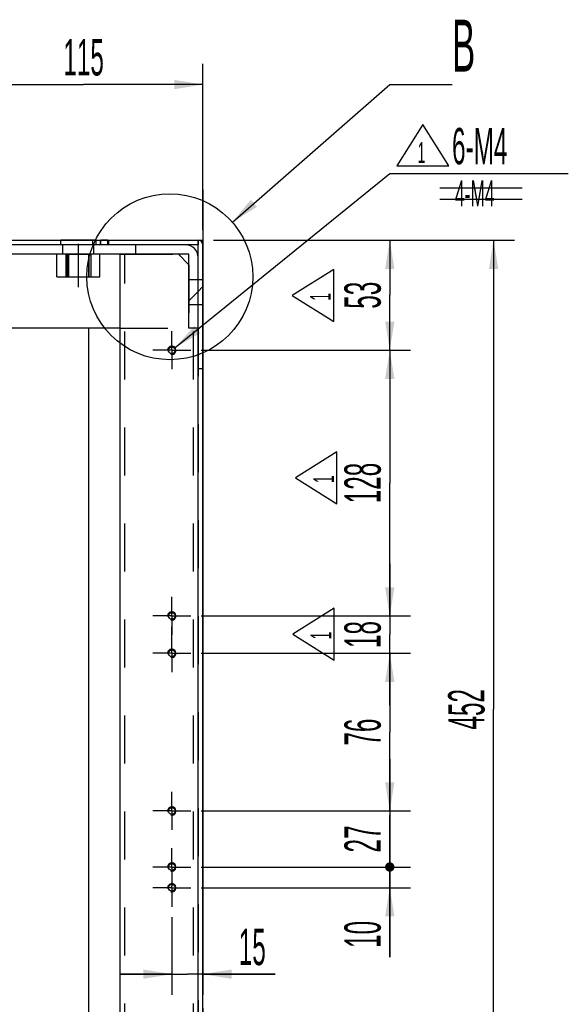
# Model space of a CAD drawing. Header units: millimetres. Extents: x 0 to 839, y -1724 to 593.
# Tile 11 of 17: x 412 to 465, y 408 to 503. Entities that reach past the tile are written whole.
import ezdxf

# ---------------------------------------------------------------- set-up
doc = ezdxf.new("R2010")
doc.units = ezdxf.units.MM
doc.header["$LTSCALE"] = 46.255
doc.linetypes.add('CENTER', pattern=[0.6, 0.375, -0.075, 0.075, -0.075])
doc.linetypes.add('HIDDEN', pattern=[0.2, 0.1, -0.1])
doc.layers.get('0').update_dxf_attribs({"linetype": 'CONTINUOUS'})
for name, color, linetype in [('02___PRT_ALL_AXES', 7, 'CONTINUOUS'), ('3_DATUM_AXES', 7, 'CONTINUOUS'), ('ALL_AXIS', 7, 'CONTINUOUS'), ('ALL_CHAMFER', 7, 'CONTINUOUS'), ('ALL_ROUND', 7, 'CONTINUOUS'), ('DEFAULT_1', 7, 'CENTER'), ('DEFAULT_2', 8, 'HIDDEN')]:
    doc.layers.add(name, color=color, linetype=linetype)
doc.styles.get("Standard").update_dxf_attribs({"font": 'txt', "width": 0.5})
doc.dimstyles.new('DIMSTYLE_3', dxfattribs={"dimtxt": 3.5, "dimasz": 2.76, "dimexe": 2, "dimexo": 1, "dimtad": 1, "dimdec": 3, "dimlfac": 5, "dimdsep": 46, "dimtxsty": 'Standard', "dimblk": '_FILLED', "dimblk1": '_FILLED', "dimblk2": '_FILLED', "dimcen": 0.09, "dimadec": 3, "dimazin": 2, "dimtp": 0.1, "dimtm": 0.1, "dimtfac": 1, "dimtdec": 3, "dimtofl": 0, "dimtmove": 0, "dimatfit": 1, "dimldrblk": '_FILLED', "dimfxl": 0, "dimtolj": 1, "dimarcsym": 0})
doc.dimstyles.new('DIMSTYLE_6', dxfattribs={"dimtxt": 3.5, "dimasz": 2.76, "dimexe": 2, "dimexo": 1, "dimgap": 0.875, "dimtad": 1, "dimdec": 3, "dimlfac": 5, "dimdsep": 46, "dimtxsty": 'Standard', "dimblk": '_FILLED', "dimblk1": '_FILLED', "dimblk2": '_FILLED', "dimcen": 0.09, "dimadec": 3, "dimazin": 2, "dimtp": 0.8, "dimtm": 0.8, "dimtfac": 1, "dimtdec": 3, "dimtofl": 0, "dimtmove": 0, "dimatfit": 3, "dimldrblk": '_FILLED', "dimfxl": 0, "dimtolj": 1, "dimarcsym": 0})
doc.dimstyles.new('DIMSTYLE_7', dxfattribs={"dimtxt": 3.5, "dimasz": 2.76, "dimexe": 2, "dimexo": 1, "dimgap": 0.875, "dimtad": 1, "dimdec": 3, "dimlfac": 5, "dimdsep": 46, "dimtxsty": 'Standard', "dimblk": '_FILLED', "dimblk1": '_FILLED', "dimblk2": '_FILLED', "dimcen": 0.09, "dimadec": 3, "dimazin": 2, "dimtp": 0.5, "dimtm": 0.5, "dimtfac": 1, "dimtdec": 3, "dimtofl": 0, "dimtmove": 0, "dimatfit": 3, "dimldrblk": '_FILLED', "dimfxl": 0, "dimtolj": 1, "dimarcsym": 0})
doc.dimstyles.new('DIMSTYLE_8', dxfattribs={"dimtxt": 3.5, "dimasz": 2.76, "dimexe": 2, "dimexo": 1, "dimgap": 0.875, "dimtad": 1, "dimdec": 3, "dimlfac": 5, "dimdsep": 46, "dimtxsty": 'Standard', "dimblk": '_FILLED', "dimblk1": '_FILLED', "dimblk2": '_FILLED', "dimcen": 0.09, "dimadec": 3, "dimazin": 2, "dimtp": 0.3, "dimtm": 0.3, "dimtfac": 1, "dimtdec": 3, "dimtofl": 0, "dimtmove": 0, "dimatfit": 3, "dimldrblk": '_FILLED', "dimfxl": 0, "dimtolj": 1, "dimarcsym": 0})
doc.dimstyles.new('DIMSTYLE_9', dxfattribs={"dimtxt": 3.5, "dimasz": 2.76, "dimexe": 2, "dimexo": 1, "dimgap": 0.875, "dimtad": 1, "dimdec": 3, "dimlfac": 5, "dimdsep": 46, "dimtxsty": 'Standard', "dimblk": '_FILLED', "dimblk1": '_FILLED', "dimblk2": '_FILLED', "dimcen": 0.09, "dimadec": 3, "dimazin": 2, "dimtp": 0.2, "dimtm": 0.2, "dimtfac": 1, "dimtdec": 3, "dimtofl": 0, "dimtmove": 0, "dimatfit": 3, "dimldrblk": '_FILLED', "dimfxl": 0, "dimtolj": 1, "dimarcsym": 0})
doc.dimstyles.get("Standard").update_dxf_attribs({"dimtxt": 3.5, "dimasz": 2.76, "dimexe": 2, "dimexo": 1, "dimtad": 1, "dimdec": 3, "dimdsep": 46, "dimtxsty": 'Standard', "dimblk": '_FILLED', "dimblk1": '_FILLED', "dimblk2": '_FILLED', "dimcen": 0.09, "dimadec": 3, "dimazin": 2, "dimtol": 1, "dimtp": 0.001, "dimtm": 0.001, "dimtfac": 1, "dimtdec": 3, "dimtofl": 0, "dimtmove": 0, "dimatfit": 3, "dimldrblk": '_FILLED', "dimfxl": 0, "dimtolj": 1, "dimarcsym": 0})
pattern_1 = [(45, (0, 0), (-11.89354, 11.89354), [])]

# ---------------------------------------------------------------- blocks, each defined once
blk = doc.blocks.new('_FILLED')
at = {"color": 0, "linetype": 'ByBlock'}
blk.add_solid([(0, 0), (-1, 0.163), (-1, -0.163)], dxfattribs=at)
blk = doc.blocks.new('*D5')
at = {"color": 2, "linetype": 'Continuous'}
for p, q in [((427.068, 471.458), (447.757, 488.249)), ((447.757, 488.249), (449.557, 488.249)), ((449.557, 488.249), (464.957, 488.249))]:
    blk.add_line(p, q, dxfattribs=at)
at = {"color": 2, "linetype": 'Continuous', "xscale": 2.76, "yscale": 2.76, "zscale": 2.76, "rotation": 219.061724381}
blk.add_blockref('_FILLED', (427.068, 471.458), dxfattribs=at)
at = {"color": 2, "linetype": 'Continuous', "insert": (453.757, 492.624), "char_height": 3.5, "width": 7, "attachment_point": 1, "line_spacing_factor": 0.9}
blk.add_mtext('6-M4', dxfattribs=at)
blk = doc.blocks.new('*D17')
at = {"color": 2, "linetype": 'Continuous'}
for p, q in [((447.757, 445.606), (447.757, 450.606)), ((447.757, 450.606), (447.757, 443.806)), ((429.587, 445.606), (449.757, 445.606)), ((447.757, 437.006), (447.757, 443.806)), ((429.587, 442.006), (449.757, 442.006)), ((447.757, 442.006), (447.757, 437.006))]:
    blk.add_line(p, q, dxfattribs=at)
at = {"color": 2, "linetype": 'Continuous', "xscale": 2.76, "yscale": 2.76, "zscale": 2.76}
for p, rotation in [((447.757, 445.606), 270), ((447.757, 442.006), 90)]:
    blk.add_blockref('_FILLED', p, dxfattribs=dict(at, rotation=rotation))
at = {"color": 2, "linetype": 'Continuous', "insert": (443.382, 443.806), "char_height": 3.5, "width": 3.5, "attachment_point": 2, "rotation": 90, "line_spacing_factor": 0.9}
blk.add_mtext('18', dxfattribs=at)
blk = doc.blocks.new('*D18')
at = {"color": 2, "linetype": 'Continuous'}
for p, q in [((429.587, 442.006), (449.757, 442.006)), ((447.757, 442.006), (447.757, 434.406)), ((447.757, 426.806), (447.757, 434.406)), ((429.587, 426.806), (449.757, 426.806))]:
    blk.add_line(p, q, dxfattribs=at)
at = {"color": 2, "linetype": 'Continuous', "xscale": 2.76, "yscale": 2.76, "zscale": 2.76}
for p, rotation in [((447.757, 442.006), 90), ((447.757, 426.806), 270)]:
    blk.add_blockref('_FILLED', p, dxfattribs=dict(at, rotation=rotation))
at = {"color": 2, "linetype": 'Continuous', "insert": (443.382, 434.406), "char_height": 3.5, "width": 3.5, "attachment_point": 2, "rotation": 90, "line_spacing_factor": 0.9}
blk.add_mtext('76', dxfattribs=at)
blk = doc.blocks.new('_DOT')
at = {"color": 0, "linetype": 'ByBlock'}
blk.add_line((-0.163, 0), (-1, 0), dxfattribs=at)
at = {"color": 0, "linetype": 'ByBlock', "const_width": 0.163}
blk.add_lwpolyline([(-0.082, 0, 1), (0.082, 0, 1)], format="xyb", close=True, dxfattribs=at)
blk = doc.blocks.new('*D19')
at = {"color": 2, "linetype": 'Continuous'}
for p, q in [((447.757, 426.806), (447.757, 431.806)), ((447.757, 431.806), (447.757, 424.106)), ((429.587, 426.806), (449.757, 426.806)), ((447.757, 416.406), (447.757, 424.106)), ((429.587, 421.406), (449.757, 421.406)), ((447.757, 421.406), (447.757, 416.406))]:
    blk.add_line(p, q, dxfattribs=at)
at = {"color": 2, "linetype": 'Continuous', "xscale": 2.76, "yscale": 2.76, "zscale": 2.76}
for name, p, rotation in [('_FILLED', (447.757, 426.806), 270), ('_DOT', (447.757, 421.406), 90)]:
    blk.add_blockref(name, p, dxfattribs=dict(at, rotation=rotation))
at = {"color": 2, "linetype": 'Continuous', "insert": (443.382, 424.106), "char_height": 3.5, "width": 3.5, "attachment_point": 2, "rotation": 90, "line_spacing_factor": 0.9}
blk.add_mtext('27', dxfattribs=at)
blk = doc.blocks.new('*D25')
at = {"color": 2, "linetype": 'Continuous'}
for p, q in [((430.757, 481.806), (459.757, 481.806)), ((457.757, 481.806), (457.757, 436.606)), ((457.757, 391.406), (457.757, 436.606)), ((430.587, 391.406), (459.757, 391.406))]:
    blk.add_line(p, q, dxfattribs=at)
at = {"color": 2, "linetype": 'Continuous', "xscale": 2.76, "yscale": 2.76, "zscale": 2.76}
for p, rotation in [((457.757, 481.806), 90), ((457.757, 391.406), 270)]:
    blk.add_blockref('_FILLED', p, dxfattribs=dict(at, rotation=rotation))
at = {"color": 2, "linetype": 'Continuous', "insert": (453.382, 436.606), "char_height": 3.5, "width": 5.25, "attachment_point": 2, "rotation": 90, "line_spacing_factor": 0.9}
blk.add_mtext('452', dxfattribs=at)
blk = doc.blocks.new('*D26')
at = {"color": 2, "linetype": 'Continuous'}
for p, q in [((429.757, 486.699), (429.757, 409.079)), ((426.757, 416.576), (426.757, 409.079)), ((426.757, 411.079), (421.757, 411.079)), ((421.757, 411.079), (428.257, 411.079)), ((436.71, 411.079), (428.257, 411.079)), ((429.757, 411.079), (436.71, 411.079))]:
    blk.add_line(p, q, dxfattribs=at)
at = {"color": 2, "linetype": 'Continuous', "xscale": 2.76, "yscale": 2.76, "zscale": 2.76}
blk.add_blockref('_FILLED', (426.757, 411.079), dxfattribs=at)
at = {"color": 2, "linetype": 'Continuous', "xscale": 2.76, "yscale": 2.76, "zscale": 2.76, "rotation": 180}
blk.add_blockref('_FILLED', (429.757, 411.079), dxfattribs=at)
at = {"color": 2, "linetype": 'Continuous', "insert": (433.21, 415.454), "char_height": 3.5, "width": 3.5, "attachment_point": 1, "line_spacing_factor": 0.9}
blk.add_mtext('15', dxfattribs=at)
blk = doc.blocks.new('*D27')
at = {"color": 2, "linetype": 'Continuous'}
for p, q in [((427.757, 388.576), (427.757, 377.302)), ((427.757, 379.302), (422.757, 379.302)), ((422.757, 379.302), (428.757, 379.302)), ((435.845, 379.302), (428.757, 379.302)), ((429.757, 379.302), (435.845, 379.302))]:
    blk.add_line(p, q, dxfattribs=at)
at = {"color": 2, "linetype": 'Continuous', "xscale": 2.76, "yscale": 2.76, "zscale": 2.76}
blk.add_blockref('_DOT', (427.757, 379.302), dxfattribs=at)
at = {"color": 2, "linetype": 'Continuous', "xscale": 2.76, "yscale": 2.76, "zscale": 2.76, "rotation": 180}
blk.add_blockref('_FILLED', (429.757, 379.302), dxfattribs=at)
at = {"color": 2, "linetype": 'Continuous', "insert": (432.345, 383.677), "char_height": 3.5, "width": 3.5, "attachment_point": 1, "line_spacing_factor": 0.9}
blk.add_mtext('10', dxfattribs=at)
blk = doc.blocks.new('*D68')
at = {"color": 2, "linetype": 'Continuous'}
for p, q in [((429.587, 471.206), (449.757, 471.206)), ((447.757, 471.206), (447.757, 458.406)), ((447.757, 445.606), (447.757, 458.406)), ((429.587, 445.606), (449.757, 445.606))]:
    blk.add_line(p, q, dxfattribs=at)
at = {"color": 2, "linetype": 'Continuous', "xscale": 2.76, "yscale": 2.76, "zscale": 2.76}
for p, rotation in [((447.757, 471.206), 90), ((447.757, 445.606), 270)]:
    blk.add_blockref('_FILLED', p, dxfattribs=dict(at, rotation=rotation))
at = {"color": 2, "linetype": 'Continuous', "insert": (443.382, 458.406), "char_height": 3.5, "width": 5.25, "attachment_point": 2, "rotation": 90, "line_spacing_factor": 0.9}
blk.add_mtext('128', dxfattribs=at)
blk = doc.blocks.new('*D69')
at = {"color": 2, "linetype": 'Continuous'}
for p, q in [((430.757, 481.806), (449.757, 481.806)), ((447.757, 481.806), (447.757, 476.506)), ((447.757, 471.206), (447.757, 476.506)), ((429.587, 471.206), (449.757, 471.206))]:
    blk.add_line(p, q, dxfattribs=at)
at = {"color": 2, "linetype": 'Continuous', "xscale": 2.76, "yscale": 2.76, "zscale": 2.76}
for p, rotation in [((447.757, 481.806), 90), ((447.757, 471.206), 270)]:
    blk.add_blockref('_FILLED', p, dxfattribs=dict(at, rotation=rotation))
at = {"color": 2, "linetype": 'Continuous', "insert": (443.382, 476.506), "char_height": 3.5, "width": 3.5, "attachment_point": 2, "rotation": 90, "line_spacing_factor": 0.9}
blk.add_mtext('53', dxfattribs=at)
blk = doc.blocks.new('*D98')
at = {"color": 2, "linetype": 'Continuous'}
for p, q in [((406.757, 474.346), (406.757, 498.806)), ((429.757, 482.806), (429.757, 498.806)), ((406.757, 496.806), (418.257, 496.806)), ((429.757, 496.806), (418.257, 496.806))]:
    blk.add_line(p, q, dxfattribs=at)
at = {"color": 2, "linetype": 'Continuous', "xscale": 2.76, "yscale": 2.76, "zscale": 2.76, "rotation": 180}
blk.add_blockref('_FILLED', (406.757, 496.806), dxfattribs=at)
at = {"color": 2, "linetype": 'Continuous', "xscale": 2.76, "yscale": 2.76, "zscale": 2.76}
blk.add_blockref('_FILLED', (429.757, 496.806), dxfattribs=at)
at = {"color": 2, "linetype": 'Continuous', "insert": (418.257, 501.181), "char_height": 3.5, "width": 5.25, "attachment_point": 2, "line_spacing_factor": 0.9}
blk.add_mtext('115', dxfattribs=at)
blk = doc.blocks.new('*D111')
at = {"color": 2, "linetype": 'Continuous'}
for p, q in [((447.757, 421.406), (447.757, 426.406)), ((447.757, 426.406), (447.757, 420.406)), ((429.587, 421.406), (449.757, 421.406)), ((447.757, 412.714), (447.757, 420.406)), ((429.587, 419.406), (449.757, 419.406)), ((447.757, 419.406), (447.757, 412.714))]:
    blk.add_line(p, q, dxfattribs=at)
at = {"color": 2, "linetype": 'Continuous', "xscale": 2.76, "yscale": 2.76, "zscale": 2.76}
for name, p, rotation in [('_DOT', (447.757, 421.406), 270), ('_FILLED', (447.757, 419.406), 90)]:
    blk.add_blockref(name, p, dxfattribs=dict(at, rotation=rotation))
at = {"color": 2, "linetype": 'Continuous', "insert": (443.382, 416.214), "char_height": 3.5, "width": 3.5, "attachment_point": 3, "rotation": 90, "line_spacing_factor": 0.9}
blk.add_mtext('10', dxfattribs=at)
blk = doc.blocks.new('REV_MARK_BL0', base_point=(440.402, 443.846))
at = {"color": 2, "linetype": 'Continuous'}
for p, q in [((442.402, 446.346), (438.402, 443.846)), ((442.402, 441.346), (442.402, 446.346)), ((438.402, 443.846), (442.402, 441.346))]:
    blk.add_line(p, q, dxfattribs=at)
at = {"color": 2, "linetype": 'Continuous', "width": 0.5}
blk.add_text('1', height=2, rotation=90, dxfattribs=at).set_placement((442.113, 443.346))
blk = doc.blocks.new('REV_MARK_BL1', base_point=(440.664, 458.907))
at = {"color": 2, "linetype": 'Continuous'}
for p, q in [((442.664, 461.407), (438.664, 458.907)), ((442.664, 456.407), (442.664, 461.407)), ((438.664, 458.907), (442.664, 456.407))]:
    blk.add_line(p, q, dxfattribs=at)
at = {"color": 2, "linetype": 'Continuous', "width": 0.5}
blk.add_text('1', height=2, rotation=90, dxfattribs=at).set_placement((442.375, 458.407))
blk = doc.blocks.new('REV_MARK_BL2', base_point=(440.359, 476.483))
at = {"color": 2, "linetype": 'Continuous'}
for p, q in [((442.359, 478.983), (438.359, 476.483)), ((442.359, 473.983), (442.359, 478.983)), ((438.359, 476.483), (442.359, 473.983))]:
    blk.add_line(p, q, dxfattribs=at)
at = {"color": 2, "linetype": 'Continuous', "width": 0.5}
blk.add_text('1', height=2, rotation=90, dxfattribs=at).set_placement((442.069, 475.983))
blk = doc.blocks.new('REV_MARK_BL3', base_point=(450.942, 490.969))
at = {"color": 2, "linetype": 'Continuous'}
for p, q in [((450.942, 492.969), (448.442, 488.969)), ((453.442, 488.969), (450.942, 492.969)), ((448.442, 488.969), (453.442, 488.969))]:
    blk.add_line(p, q, dxfattribs=at)
at = {"color": 2, "linetype": 'Continuous', "width": 0.5}
blk.add_text('1', height=2, dxfattribs=at).set_placement((450.442, 489.258))
blk = doc.blocks.new('DEL_DIM_BL4', base_point=(456.543, 486.311))
at = {"color": 7, "linetype": 'Continuous'}
for p, q in [((452.575, 486.867), (460.512, 486.867)), ((452.575, 485.756), (460.512, 485.756))]:
    blk.add_line(p, q, dxfattribs=at)
at = {"color": 2, "linetype": 'Continuous', "width": 0.5}
blk.add_text('4-M4', height=2.5, dxfattribs=at).set_placement((454.043, 485.061))

msp = doc.modelspace()

# ---------------------------------------------------------------- hatches: boundary and pattern name
at = {"linetype": 'Continuous'}
h = msp.add_hatch(dxfattribs=at)
h.set_pattern_fill('DEFAULT__5', color=2, scale=16.82, angle=45, style=0, pattern_type=0)
h.set_pattern_definition(pattern_1)
edge = h.paths.add_edge_path()
edge.add_line((367.75712, 479.80595), (367.75712, 481.34595))
edge.add_arc((368.21712, 481.34595), 0.46, 90, 180)
edge.add_line((368.21712, 481.80595), (378.35712, 481.80595))
edge.add_line((378.35712, 481.34595), (378.35712, 481.80595))
edge.add_line((378.35712, 481.34595), (368.21712, 481.34595))
edge.add_line((368.21712, 481.34595), (368.21712, 479.80595))
edge.add_line((368.21712, 479.80595), (367.75712, 479.80595))
edge = h.paths.add_edge_path()
edge.add_line((419.15712, 481.80595), (429.29712, 481.80595))
edge.add_arc((429.29712, 481.34595), 0.46, 0, 90)
edge.add_line((429.75712, 481.34595), (429.75712, 469.40595))
edge.add_line((429.75712, 469.40595), (429.29712, 469.40595))
edge.add_line((429.29712, 469.40595), (429.29712, 481.34595))
edge.add_line((429.29712, 481.34595), (419.15712, 481.34595))
edge.add_line((419.15712, 481.34595), (419.15712, 481.80595))
h = msp.add_hatch(dxfattribs=at)
h.set_pattern_fill('DEFAULT__3', color=2, scale=16.82, angle=45, style=0, pattern_type=0)
h.set_pattern_definition(pattern_1)
edge = h.paths.add_edge_path()
edge.add_line((423.29712, 481.34595), (428.09712, 481.34595))
edge.add_arc((428.09712, 480.14595), 1.2, 0, 90)
edge.add_line((429.29712, 480.14595), (429.29712, 473.34595))
edge.add_line((429.29712, 473.34595), (428.39712, 473.34595))
edge.add_line((428.39712, 473.34595), (428.39712, 480.44595))
edge.add_line((428.39712, 480.44595), (423.29712, 480.44595))
edge.add_line((423.29712, 480.44595), (423.29712, 481.34595))

# ---------------------------------------------------------------- linework, layer by layer
at = {"color": 7, "linetype": 'Continuous'}
for p, q in [((367.75712, 481.80595), (429.75712, 481.80595)), ((429.29712, 481.34595), (368.21712, 481.34595)), ((419.15712, 481.34595), (419.15712, 481.80595)), ((423.29712, 480.44595), (423.29712, 481.34595)), ((429.29712, 89.40595), (429.29712, 481.34595)), ((429.75712, 89.40595), (429.75712, 481.80595)), ((428.39712, 480.44595), (368.21712, 480.44595)), ((415.67866, 478.28595), (415.67866, 480.44595)), ((416.71789, 478.28595), (416.71789, 480.44595)), ((418.79635, 478.28595), (418.79635, 480.44595)), ((419.83558, 478.28595), (419.83558, 480.44595)), ((428.39712, 473.34595), (428.39712, 480.44595)), ((415.67866, 478.28595), (419.83558, 478.28595)), ((421.75712, 473.34595), (406.75712, 473.34595)), ((418.75712, 348.20595), (418.75712, 473.34595)), ((429.29712, 473.34595), (428.39712, 473.34595)), ((429.75712, 469.40595), (429.29712, 469.40595))]:
    msp.add_line(p, q, dxfattribs=at)
at = {"color": 2, "linetype": 'Continuous'}
msp.add_circle((426.56507, 478.28469), 7.9972, dxfattribs=at)
at = {"color": 7, "linetype": 'Continuous'}
for centre in [(426.75712, 442.00595), (426.75712, 426.80595), (426.75712, 421.40595), (426.75712, 419.40595)]:
    msp.add_circle(centre, 0.33, dxfattribs=at)
for centre, radius in [((428.09712, 480.14595), 1.2), ((429.29712, 481.34595), 0.46)]:
    msp.add_arc(centre, radius, 0, 90, dxfattribs=at)
at = {"color": 2, "linetype": 'Continuous'}
for centre in [(426.75712, 471.20595), (426.75712, 445.60595), (426.75712, 442.00595), (426.75712, 426.80595), (426.75712, 421.40595), (426.75712, 419.40595)]:
    msp.add_arc(centre, 0.4, 255, 195, dxfattribs=at)
at = {"layer": '02___PRT_ALL_AXES', "color": 7, "linetype": 'CENTER'}
msp.add_line((417.75712, 477.28595), (417.75712, 481.44595), dxfattribs=at)
at = {"layer": '02___PRT_ALL_AXES', "color": 8, "linetype": 'HIDDEN'}
for p, q in [((416.79712, 480.44595), (416.79712, 478.28595)), ((416.79714, 480.44595), (418.7171, 480.44595)), ((418.71712, 480.44595), (418.71712, 478.28595)), ((416.79714, 478.28595), (418.7171, 478.28595))]:
    msp.add_line(p, q, dxfattribs=at)
at = {"layer": '3_DATUM_AXES', "color": 7, "linetype": 'CENTER'}
for p, q in [((426.75712, 471.20595), (426.75712, 473.03595)), ((426.75712, 471.20595), (424.92712, 471.20595)), ((426.75712, 471.20595), (426.75712, 469.37595)), ((426.75712, 471.20595), (428.58712, 471.20595)), ((426.75712, 445.60595), (426.75712, 447.43595)), ((426.75712, 445.60595), (424.92712, 445.60595)), ((426.75712, 445.60595), (426.75712, 443.77595)), ((426.75712, 445.60595), (428.58712, 445.60595))]:
    msp.add_line(p, q, dxfattribs=at)
at = {"layer": '3_DATUM_AXES', "color": 7, "linetype": 'Continuous'}
for centre in [(426.75712, 471.20595), (426.75712, 445.60595)]:
    msp.add_circle(centre, 0.33, dxfattribs=at)
at = {"layer": 'ALL_AXIS', "color": 8, "linetype": 'HIDDEN'}
for p, q in [((419.45712, 481.80595), (416.05712, 481.80595)), ((419.45712, 481.34595), (416.05712, 481.34595)), ((416.25712, 480.44595), (416.25712, 481.34595)), ((419.25712, 480.44595), (419.25712, 481.34595)), ((420.58681, 481.80595), (419.92743, 481.80595)), ((420.58681, 481.34595), (419.92743, 481.34595)), ((419.25712, 480.44595), (416.25712, 480.44595))]:
    msp.add_line(p, q, dxfattribs=at)
at = {"layer": 'ALL_CHAMFER', "color": 8, "linetype": 'HIDDEN'}
for p, q in [((422.21712, 480.44595), (427.39712, 480.44595)), ((428.39712, 479.44595), (428.39712, 473.34595))]:
    msp.add_line(p, q, dxfattribs=at)
at = {"layer": 'ALL_CHAMFER', "color": 7, "linetype": 'Continuous'}
msp.add_line((427.39712, 480.44595), (428.39712, 479.44595), dxfattribs=at)
at = {"layer": 'ALL_ROUND', "color": 8, "linetype": 'HIDDEN'}
for p, q in [((429.29712, 481.80595), (429.29712, 481.34595)), ((429.75712, 481.80595), (429.75712, 69.40595)), ((421.75712, 480.44595), (422.21712, 480.44595)), ((429.29712, 473.34595), (429.29712, 70.60595))]:
    msp.add_line(p, q, dxfattribs=at)
at = {"layer": 'ALL_ROUND', "color": 7, "linetype": 'Continuous'}
msp.add_line((421.75712, 480.44595), (421.75712, 74.60595), dxfattribs=at)
at = {"layer": 'DEFAULT_1', "color": 7, "linetype": 'CENTER'}
for p, q in [((426.75712, 442.00595), (426.75712, 444.5589)), ((426.75712, 442.00595), (424.92712, 442.00595)), ((426.75712, 442.00595), (426.75712, 440.17595)), ((426.75712, 442.00595), (428.58712, 442.00595)), ((426.75712, 426.80595), (426.75712, 428.63595)), ((426.75712, 426.80595), (424.92712, 426.80595)), ((426.75712, 426.80595), (426.75712, 424.97595)), ((426.75712, 426.80595), (428.58712, 426.80595)), ((426.75712, 421.40595), (426.75712, 423.23595)), ((426.75712, 421.40595), (424.92712, 421.40595)), ((426.75712, 421.40595), (426.75712, 419.57595)), ((426.75712, 421.40595), (428.58712, 421.40595)), ((426.75712, 419.40595), (424.92712, 419.40595)), ((426.75712, 419.40595), (426.75712, 419.57595)), ((426.75712, 419.40595), (426.75712, 417.57595)), ((426.75712, 419.40595), (428.58712, 419.40595))]:
    msp.add_line(p, q, dxfattribs=at)
at = {"layer": 'DEFAULT_2', "color": 8, "linetype": 'HIDDEN'}
for p, q in [((416.05712, 481.34595), (416.05712, 481.80595)), ((419.45712, 481.34595), (419.45712, 481.80595)), ((419.85712, 481.80595), (419.85712, 481.34595)), ((419.92712, 481.34595), (419.92712, 481.80595)), ((420.58712, 481.34595), (420.58712, 481.80595)), ((420.65712, 481.80595), (420.65712, 481.34595)), ((429.29712, 481.34595), (429.29712, 481.80595)), ((416.55712, 480.44595), (416.55712, 478.28595)), ((418.95712, 480.44595), (418.95712, 478.28595)), ((422.21712, 70.60595), (422.21712, 480.44595)), ((428.39712, 478.00595), (429.75712, 478.00595)), ((428.39712, 475.60595), (429.75712, 475.60595)), ((421.75712, 473.34595), (428.39712, 473.34595)), ((428.83712, 70.60595), (428.83712, 473.34595))]:
    msp.add_line(p, q, dxfattribs=at)

# ---------------------------------------------------------------- block references
at = {"color": 2, "linetype": 'Continuous'}
for name, p in [('REV_MARK_BL3', (450.94198, 490.96891)), ('DEL_DIM_BL4', (456.54332, 486.31138)), ('REV_MARK_BL2', (440.35877, 476.48291)), ('REV_MARK_BL1', (440.6645, 458.90666)), ('REV_MARK_BL0', (440.40217, 443.84571))]:
    msp.add_blockref(name, p, dxfattribs=at)

# ---------------------------------------------------------------- texts
at = {"color": 2, "linetype": 'Continuous', "insert": (453.75712, 503.05595), "char_height": 5, "width": 2.5, "attachment_point": 1, "line_spacing_factor": 0.9}
msp.add_mtext('B', dxfattribs=at)

# ---------------------------------------------------------------- dimensions: what is measured, and where the dimension line sits
at = {"color": 2, "linetype": 'Continuous'}
for base, p1, p2, dimstyle, picture, middle in [((429.75712, 496.80595), (406.75712, 473.34595), (429.75712, 481.80595), 'DIMSTYLE_8', '*D98', (418.53056, 496.80595)), ((429.75712, 411.07893), (426.75712, 417.57595), (429.75712, 487.69911), 'DIMSTYLE_9', '*D26', (435.23359, 411.07893))]:
    dim = msp.add_linear_dim(base=base, p1=p1, p2=p2, dimstyle=dimstyle, dxfattribs=at)
    dim.commit()
    dim.dimension.update_dxf_attribs({"geometry": picture, "text_midpoint": middle, "dimtype": 160})
dim = msp.add_diameter_dim_2p(p1=(427.06771, 471.45801), p2=(426.44653, 470.95388), text='6-M<>', dimstyle='DIMSTYLE_3', override={"dimtih": 1, "dimtoh": 1, "dimpost": '<>'}, dxfattribs=at)
dim.commit()
dim.dimension.update_dxf_attribs({"geometry": '*D5', "text_midpoint": (457.25712, 490.8739), "dimtype": 163})
for base, p1, p2, angle, picture, middle in [((427.75712, 379.30226), (429.75712, 481.80595), (427.75712, 389.57595), 180, '*D27', (434.31341, 379.30226)), ((447.75712, 421.40595), (428.58712, 426.80595), (428.58712, 421.40595), 270, '*D19', (447.75712, 424.10593)), ((447.75712, 421.40595), (428.58712, 419.40595), (428.58712, 421.40595), 90, '*D111', (447.75712, 414.68304))]:
    dim = msp.add_linear_dim(base=base, p1=p1, p2=p2, angle=angle, dimstyle='DIMSTYLE_9', override={"dimblk2": 'DOT', "dimsah": 1}, dxfattribs=at)
    dim.commit()
    dim.dimension.update_dxf_attribs({"geometry": picture, "text_midpoint": middle, "dimtype": 160})
for base, p1, p2, angle, dimstyle, picture, middle in [((447.75712, 481.80595), (428.58712, 471.20595), (429.75712, 481.80595), 90, 'DIMSTYLE_8', '*D69', (447.75712, 476.56062)), ((457.75712, 481.80595), (429.58712, 391.40595), (429.75712, 481.80595), 90, 'DIMSTYLE_6', '*D25', (457.75712, 436.60595)), ((447.75712, 471.20595), (428.58712, 445.60595), (428.58712, 471.20595), 90, 'DIMSTYLE_7', '*D68', (447.75712, 458.67937)), ((447.75712, 445.60595), (428.58712, 442.00595), (428.58712, 445.60595), 90, 'DIMSTYLE_9', '*D17', (447.75712, 444.07937)), ((447.75712, 426.80595), (428.58712, 442.00595), (428.58712, 426.80595), 270, 'DIMSTYLE_8', '*D18', (447.75712, 434.40593))]:
    dim = msp.add_linear_dim(base=base, p1=p1, p2=p2, angle=angle, dimstyle=dimstyle, dxfattribs=at)
    dim.commit()
    dim.dimension.update_dxf_attribs({"geometry": picture, "text_midpoint": middle, "dimtype": 160})

# ---------------------------------------------------------------- leaders
msp.add_leader([(432.58664, 483.54738), (447.75712, 496.80595), (453.75712, 496.80595)], dimstyle='Standard', override={"dimtad": 1}, dxfattribs=at)

doc.saveas('drawing.dxf')
